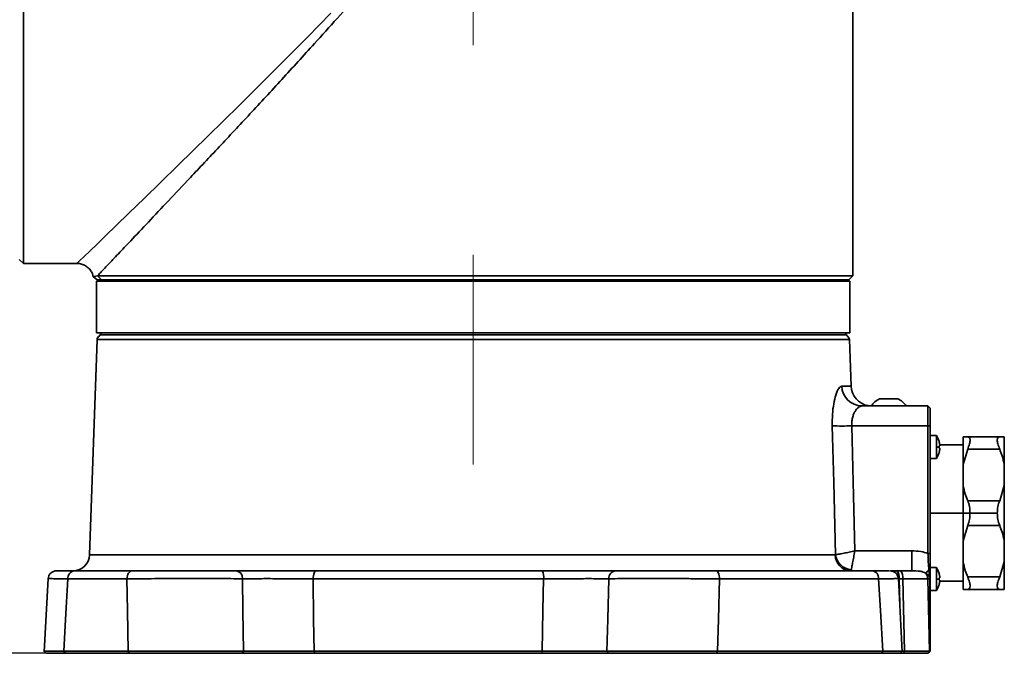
# Model space of a CAD drawing. Header units: millimetres. Extents: x 192 to 260, y 66 to 212.
# Tile 3 of 14: x 245 to 260, y 66 to 76. Entities that reach past the tile are written whole.
import ezdxf

# ---------------------------------------------------------------- set-up
doc = ezdxf.new("R2010")
doc.units = ezdxf.units.MM
doc.linetypes.add('CENTERX2', pattern=[20.32, 12.7, -2.54, 2.54, -2.54])
doc.layers.add('10', color=7, linetype='Continuous')
doc.styles.add('SLDTEXTSTYLE0', font='TXT', dxfattribs={"width": 0.7})
doc.dimstyles.new('SLDDIMSTYLE0', dxfattribs={"dimtxt": 3.5, "dimasz": 2.1, "dimexe": 0, "dimexo": 0.0625, "dimgap": 0.875, "dimtad": 2, "dimdec": 3, "dimlfac": 15.77, "dimrnd": 1e-09, "dimzin": 12, "dimdsep": 46, "dimtxsty": 'SLDTEXTSTYLE0', "dimsah": 1, "dimcen": 0.09, "dimadec": 0, "dimazin": 3, "dimtfac": 1, "dimtdec": 3, "dimtofl": 0, "dimtmove": 0, "dimatfit": 3, "dimfxl": 0, "dimfrac": 2, "dimtolj": 1, "dimtzin": 12, "dimarcsym": 0})

# ---------------------------------------------------------------- blocks, each defined once
blk = doc.blocks.new('_D')
at = {"layer": '10'}
for p, q in [((224.512, 78.138), (214.359, 78.138)), ((216.359, 66.375), (216.359, 78.138)), ((249.776, 66.375), (214.359, 66.375))]:
    blk.add_line(p, q, dxfattribs=at)
for points in [[(216.359, 78.138), (216.109, 76.038), (216.609, 76.038)], [(216.359, 66.375), (216.609, 68.475), (216.109, 68.475)]]:
    blk.add_solid(points, dxfattribs=at)
at = {"layer": '10', "insert": (211.847, 69.615), "char_height": 3.5, "attachment_point": 1, "rotation": 90, "style": 'SLDTEXTSTYLE0'}
blk.add_mtext('185.5', dxfattribs=at)

msp = doc.modelspace()

# ---------------------------------------------------------------- linework, layer by layer
at = {"color": 7, "linetype": 'Continuous', "lineweight": 35}
for p, q in [((245.298469, 83.901143), (245.298469, 72.367302)), ((258.044188, 72.177068), (258.044188, 80.943438)), ((245.235057, 72.430714), (245.298469, 72.367302)), ((245.298469, 72.367302), (246.124915, 72.367302)), ((246.370961, 72.164695), (246.43347, 72.113656)), ((246.436594, 72.177068), (258.044188, 72.177068)), ((246.436594, 72.177068), (246.499352, 72.113656)), ((257.980777, 72.113656), (258.044188, 72.177068)), ((246.424023, 72.094633), (246.424023, 71.301989)), ((246.943311, 72.094633), (246.424023, 72.094633)), ((246.43347, 72.116783), (246.43347, 72.094633)), ((257.980777, 72.113656), (246.499352, 72.113656)), ((246.499352, 72.113656), (246.499352, 72.094633)), ((257.99663, 72.094633), (246.943311, 72.094633)), ((257.980777, 72.094633), (257.980777, 72.113656)), ((257.99663, 71.301989), (257.99663, 72.094633)), ((246.943311, 71.301989), (246.424023, 71.301989)), ((246.503288, 71.301989), (246.471582, 71.270283)), ((246.471582, 71.270283), (246.471582, 71.253326)), ((252.210327, 71.270283), (246.471582, 71.270283)), ((257.99663, 71.301989), (246.943311, 71.301989)), ((257.949071, 71.270283), (252.210327, 71.270283)), ((257.949071, 71.270283), (257.917365, 71.301989)), ((257.949071, 71.253326), (257.949071, 71.270283)), ((246.431096, 71.196402), (246.315562, 67.887937)), ((257.989557, 71.196402), (246.431096, 71.196402)), ((258.01446, 70.483279), (257.989557, 71.196402)), ((257.873133, 70.483279), (258.01446, 70.483279)), ((258.45274, 70.288257), (258.734288, 70.288257)), ((258.182282, 70.177287), (259.195924, 70.177287)), ((259.195924, 69.871294), (259.195924, 70.177287)), ((259.195924, 70.177287), (259.227629, 70.145581)), ((259.227629, 70.145581), (259.227629, 69.870187)), ((259.195924, 69.871294), (258.026092, 69.871294)), ((259.195924, 67.911098), (259.195924, 69.871294)), ((259.195924, 69.871294), (259.227629, 69.870187)), ((259.227629, 69.870187), (259.227629, 67.909992)), ((259.325439, 69.723041), (259.227629, 69.723041)), ((259.325439, 69.545489), (259.325439, 69.723041)), ((259.366869, 69.633131), (259.367379, 69.633425)), ((259.734922, 69.279474), (259.734922, 69.704018)), ((259.806201, 69.704018), (260.297758, 69.704018)), ((260.297758, 69.704018), (260.369037, 69.704018)), ((260.369037, 69.279474), (260.369037, 69.704018)), ((259.367379, 69.545489), (259.325439, 69.545489)), ((259.325439, 69.367937), (259.325439, 69.545489)), ((259.366869, 69.564512), (259.376951, 69.564512)), ((259.376951, 69.526465), (259.366869, 69.526465)), ((259.367379, 69.457553), (259.366869, 69.457847)), ((259.734922, 69.577195), (259.377564, 69.577195)), ((259.806201, 69.513783), (259.734922, 69.279474)), ((260.297758, 69.513783), (259.806201, 69.513783)), ((259.325439, 69.367937), (259.227629, 69.367937)), ((259.734922, 69.279474), (259.734922, 68.955448)), ((260.369037, 69.279474), (260.369037, 68.955448)), ((259.734922, 68.530904), (259.734922, 68.955448)), ((260.297758, 68.721139), (260.369037, 68.955448)), ((260.369037, 68.10636), (260.369037, 68.955448)), ((259.806201, 68.721139), (260.297758, 68.721139)), ((259.734922, 68.530904), (259.227629, 68.530904)), ((259.734922, 68.530904), (259.842721, 68.530904)), ((259.734922, 68.10636), (259.734922, 68.530904)), ((259.842721, 68.530904), (260.261238, 68.530904)), ((259.806201, 68.34067), (259.734922, 68.10636)), ((260.297758, 68.34067), (259.806201, 68.34067)), ((259.734922, 68.10636), (259.734922, 67.782335)), ((260.369037, 68.10636), (260.369037, 67.782335)), ((258.073979, 67.949135), (258.945806, 67.949135)), ((258.945806, 67.643143), (258.945806, 67.949135)), ((246.315562, 67.887937), (257.77001, 67.887937)), ((259.195924, 67.911098), (259.227629, 67.909992)), ((259.734922, 67.357791), (259.734922, 67.782335)), ((260.297758, 67.548025), (260.369037, 67.782335)), ((260.369037, 67.357791), (260.369037, 67.782335)), ((246.079888, 67.643143), (246.971979, 67.643143)), ((249.798921, 67.643143), (253.270483, 67.643143)), ((255.935367, 67.643143), (258.340765, 67.643143)), ((258.628078, 67.643143), (258.719294, 67.643143)), ((258.719294, 67.643143), (258.77523, 67.643143)), ((259.210628, 67.655801), (259.227629, 67.638685)), ((259.325439, 67.693872), (259.227629, 67.693872)), ((259.325439, 67.51632), (259.325439, 67.693872)), ((245.679584, 67.523405), (245.619214, 66.399288)), ((245.679584, 67.523404), (245.619214, 66.399284)), ((246.889642, 67.520746), (245.983528, 67.520746)), ((253.29209, 67.520746), (249.749773, 67.520746)), ((258.437125, 67.520746), (255.993917, 67.520746)), ((258.801439, 66.399305), (258.741083, 67.523167)), ((258.808035, 67.520746), (258.752098, 67.520746)), ((258.752098, 67.520746), (258.761866, 67.136185)), ((258.833671, 66.406598), (258.808035, 67.520746)), ((259.192839, 67.520746), (259.218475, 66.406598)), ((259.223365, 67.520746), (259.192839, 67.520746)), ((259.223322, 67.524653), (259.227629, 67.52257)), ((259.223365, 66.406598), (259.223365, 67.520746)), ((259.223365, 67.520746), (259.227629, 67.519639)), ((259.227629, 67.519639), (259.227629, 66.406618)), ((259.325439, 67.338767), (259.325439, 67.51632)), ((259.367379, 67.51632), (259.325439, 67.51632)), ((259.366869, 67.603961), (259.367379, 67.604255)), ((259.366869, 67.535343), (259.376951, 67.535343)), ((259.376951, 67.497296), (259.366869, 67.497296)), ((259.377564, 67.484614), (259.734922, 67.484614)), ((259.806201, 67.548025), (260.297758, 67.548025)), ((259.325439, 67.338767), (259.227629, 67.338767)), ((259.367379, 67.428384), (259.366869, 67.428678)), ((259.806201, 67.357791), (259.734922, 67.357791)), ((260.297758, 67.357791), (259.806201, 67.357791)), ((245.619633, 66.407148), (245.649157, 66.374912)), ((245.619634, 66.407148), (245.649158, 66.374912)), ((258.771496, 66.374912), (258.801019, 66.407148)), ((245.918182, 66.406598), (246.906512, 66.406598)), ((245.918182, 66.406598), (245.940774, 66.374912)), ((246.925555, 66.374912), (245.940774, 66.374912)), ((246.906512, 66.406598), (246.925555, 66.374912)), ((248.681454, 66.406812), (248.659121, 66.374912)), ((249.764263, 66.406598), (253.267125, 66.406598)), ((249.764263, 66.406598), (249.775584, 66.374912)), ((253.262234, 66.374912), (249.775584, 66.374912)), ((253.267125, 66.406598), (253.262234, 66.374912)), ((254.264657, 66.406812), (254.290768, 66.374912)), ((255.96278, 66.406598), (255.949307, 66.374912)), ((258.479879, 66.374912), (255.949307, 66.374912)), ((255.96278, 66.406598), (258.502471, 66.406598)), ((258.502471, 66.406598), (258.479879, 66.374912)), ((258.773179, 66.37675), (258.772736, 66.374912)), ((258.826023, 66.374912), (258.772736, 66.374912)), ((258.800516, 66.406598), (258.833671, 66.406598)), ((258.833671, 66.406598), (258.826023, 66.374912)), ((259.218475, 66.406598), (259.192886, 66.374912)), ((259.195924, 66.374912), (259.192886, 66.374912)), ((259.225452, 66.40444), (259.195924, 66.374912)), ((259.218475, 66.406598), (259.223365, 66.406598)), ((259.225452, 66.40444), (259.223365, 66.406598)), ((259.227629, 66.406618), (259.225452, 66.40444))]:
    msp.add_line(p, q, dxfattribs=at)
at = {"color": 7, "linetype": 'Continuous', "lineweight": 35, "flags": 128}
for points in [[(246.124677, 72.369101), (246.131627, 72.375829), (246.168476, 72.411501), (246.233013, 72.473989), (246.320209, 72.558439), (246.430064, 72.664877), (246.564871, 72.795554), (246.719467, 72.945511), (246.925895, 73.145916), (247.153806, 73.367438), (247.40654, 73.61345), (247.675672, 73.87592), (248.131688, 74.322073), (248.614149, 74.796845), (249.132693, 75.311594), (249.664114, 75.847766), (250.021802, 76.216582)], [(257.776234, 67.890797), (257.748196, 68.999877), (257.726076, 69.871294)], [(258.026092, 69.871294), (258.052957, 68.794886), (258.073979, 67.949135)], [(246.889642, 67.520746), (246.891704, 67.544849), (246.896715, 67.567903), (246.904492, 67.589062), (246.914748, 67.607548), (246.927108, 67.622682), (246.941116, 67.633908), (246.956259, 67.640813), (246.971979, 67.643143)], [(249.749773, 67.520746), (249.751004, 67.544849), (249.753995, 67.567903), (249.758637, 67.589062), (249.764759, 67.607548), (249.772137, 67.622682), (249.780499, 67.633908), (249.789537, 67.640813), (249.798921, 67.643143)], [(255.993917, 67.520746), (255.992451, 67.544849), (255.988888, 67.567903), (255.983358, 67.589062), (255.976064, 67.607548), (255.967275, 67.622682), (255.957313, 67.633908), (255.946545, 67.640813), (255.935367, 67.643143)], [(245.983528, 67.520746), (245.946887, 66.896826), (245.918182, 66.406598)], [(246.906512, 66.406598), (246.89705, 67.030523), (246.889642, 67.520746)], [(248.681454, 66.406812), (248.672902, 67.031148), (248.666198, 67.521695)], [(249.749773, 67.520746), (249.757882, 66.896824), (249.764263, 66.406598)], [(253.267125, 66.406598), (253.281106, 67.030522), (253.29209, 67.520746)], [(254.291734, 67.521695), (254.276572, 66.897362), (254.264657, 66.406812)], [(255.993917, 67.520746), (255.976484, 66.896826), (255.96278, 66.406598)], [(258.502471, 66.406598), (258.465925, 67.030523), (258.437125, 67.520746)]]:
    msp.add_lwpolyline(points, dxfattribs=at)
at = {"color": 7, "linetype": 'Continuous', "lineweight": 35}
for centre, radius, start, end in [((246.494469, 71.194189), 0.063412, 111.1571044, 178), ((257.926184, 71.194189), 0.063412, 2, 68.8428956), ((258.186008, 70.490216), 0.312952, 181.2701143, 269.3179001), ((258.331324, 70.494344), 0.317058, 182, 260.0536726), ((258.593514, 69.997756), 0.322813, 115.8543268, 146.2103615), ((258.593514, 69.997756), 0.322813, 33.7896385, 64.1456732), ((257.876084, 74.025), 4.156414, 267.9317033, 272.0682967), ((259.062759, 69.545489), 0.317058, 16.102105, 34.0557977), ((259.062759, 69.545489), 0.316486, 6.9046025, 16.0765158), ((259.062759, 69.545489), 0.317058, 325.9442023, 343.897895), ((259.012142, 69.545491), 0.355237, 359.9997096, 3.0694515), ((259.012142, 69.545487), 0.355237, 356.9305485, 0.0002904), ((259.062759, 69.545489), 0.316486, 343.9234842, 353.0953975), ((246.06207, 67.896789), 0.253646, 270, 358), ((258.016171, 67.889206), 0.246165, 180.2953319, 268.352052), ((258.045729, 67.927793), 0.272023, 187.81662, 263.6383506), ((246.096665, 67.530806), 0.113583, 98.4940854, 185.0814942), ((248.553624, 67.531472), 0.112998, 355.0365674, 81.2121613), ((253.098348, 67.549649), 0.195886, 351.5149694, 28.5083046), ((254.410971, 67.524122), 0.119263, 93.6480489, 181.1658652), ((258.323988, 67.530806), 0.113583, 354.9185058, 81.5059146), ((258.610341, 67.548347), 0.14442, 348.9818763, 41.0251559), ((258.666277, 67.548347), 0.14442, 348.9818763, 41.0251559), ((257.686375, 69.081944), 2.087398, 314.9666622, 316.9045442), ((259.062759, 67.51632), 0.317058, 16.102105, 34.0557977), ((259.055921, 67.517885), 0.136948, 1.1967424, 39.5418569), ((259.062759, 67.51632), 0.316486, 6.9046025, 16.0765158), ((259.012142, 67.516321), 0.355237, 359.9997096, 3.0694515), ((259.012142, 67.516318), 0.355237, 356.9305485, 0.0002904), ((259.062759, 67.51632), 0.316486, 343.9234842, 353.0953975), ((259.062759, 67.51632), 0.317058, 325.9442023, 343.897895)]:
    msp.add_arc(centre, radius, start, end, dxfattribs=at)
for points, knots in [([(246.493471, 84.038444), (246.536294, 83.993263), (246.614886, 83.910346), (246.779845, 83.736189), (246.960184, 83.54565), (247.176449, 83.316919), (247.428776, 83.049748), (247.716709, 82.744286), (248.024074, 82.417471), (248.388566, 82.028263), (248.81537, 81.572426), (249.30439, 81.045717), (249.803032, 80.497141), (250.236701, 80.004201), (250.60046, 79.576105), (250.870941, 79.232025), (251.110943, 78.895091), (251.2641, 78.614059), (251.34369, 78.379382), (251.374096, 78.203996), (251.36863, 78.025165), (251.325448, 77.824186), (251.236436, 77.609698), (251.060463, 77.306399), (250.806022, 76.94293), (250.470715, 76.528125), (250.120002, 76.132641), (249.716104, 75.687676), (249.268223, 75.192606), (248.777248, 74.6623), (248.304854, 74.156768), (247.88626, 73.711505), (247.523424, 73.326056), (247.214569, 72.998888), (246.957324, 72.726826), (246.751874, 72.509773), (246.594634, 72.343785), (246.492372, 72.235899), (246.45094, 72.192199), (246.436594, 72.177068)], [0, 0, 0, 0, 0.029908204, 0.054888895, 0.079936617, 0.104937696, 0.13379217, 0.162748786, 0.191736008, 0.220632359, 0.260755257, 0.301017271, 0.341310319, 0.381475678, 0.405573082, 0.429664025, 0.449764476, 0.469783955, 0.478856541, 0.487910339, 0.497074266, 0.506251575, 0.519472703, 0.532734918, 0.560470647, 0.588293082, 0.616177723, 0.643998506, 0.68446621, 0.725086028, 0.765653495, 0.806049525, 0.838968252, 0.871954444, 0.904829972, 0.931785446, 0.958811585, 0.985738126, 1, 1, 1, 1]), ([(246.12457, 72.365838), (246.1375, 72.365936), (246.171463, 72.366195), (246.225801, 72.348647), (246.283042, 72.315131), (246.329424, 72.266295), (246.359567, 72.214241), (246.367522, 72.178447), (246.370721, 72.164053)], [0, 0, 0, 0, 0.111835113, 0.293746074, 0.48675034, 0.682795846, 0.872447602, 1, 1, 1, 1]), ([(246.373135, 72.164717), (246.372571, 72.164613), (246.368356, 72.163839), (246.387359, 72.167213), (246.420156, 72.173778), (246.436594, 72.177068)], [0, 0, 0, 0, 0.0714921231, 0.5345897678, 1, 1, 1, 1]), ([(246.499352, 72.113656), (246.473655, 72.113656), (246.435067, 72.113656), (246.439854, 72.113656), (246.441453, 72.113656)], [0, 0, 0, 0, 0.665930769, 1, 1, 1, 1]), ([(257.726076, 69.871294), (257.726155, 69.930933), (257.726313, 70.050263), (257.746706, 70.213657), (257.779964, 70.355071), (257.825099, 70.461333), (257.857101, 70.475954), (257.873133, 70.483279)], [0, 0, 0, 0, 0.1865393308, 0.373245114, 0.5599991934, 0.7795810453, 1, 1, 1, 1]), ([(258.026092, 69.871294), (258.025895, 69.892392), (258.025492, 69.935361), (258.035806, 69.99593), (258.052794, 70.05004), (258.082185, 70.109959), (258.127589, 70.164664), (258.16403, 70.173074), (258.182282, 70.177287)], [0, 0, 0, 0, 0.122805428, 0.250105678, 0.374842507, 0.500265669, 0.749696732, 1, 1, 1, 1]), ([(259.376951, 69.564512), (259.377217, 69.564805), (259.377747, 69.56539), (259.377981, 69.569755), (259.377748, 69.576079), (259.377217, 69.581045), (259.376951, 69.583536)], [0, 0, 0, 0, 0.2506841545, 0.4997668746, 0.7490797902, 1, 1, 1, 1]), ([(259.734922, 69.704018), (259.744724, 69.704018), (259.762266, 69.704018), (259.79275, 69.704018), (259.806201, 69.704018)], [0, 0, 0, 0, 0.558778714, 1, 1, 1, 1]), ([(259.806201, 69.704018), (259.816587, 69.701604), (259.836945, 69.696872), (259.845529, 69.656635), (259.837034, 69.595198), (259.816618, 69.541289), (259.806201, 69.513783)], [0, 0, 0, 0, 0.254684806, 0.499166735, 0.744460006, 1, 1, 1, 1]), ([(260.297758, 69.513783), (260.287371, 69.541199), (260.267014, 69.594932), (260.25843, 69.656396), (260.266925, 69.696824), (260.287341, 69.701587), (260.297758, 69.704018)], [0, 0, 0, 0, 0.254684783, 0.499166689, 0.744459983, 1, 1, 1, 1]), ([(259.376951, 69.507442), (259.377217, 69.509931), (259.377747, 69.514892), (259.377981, 69.521215), (259.377748, 69.525584), (259.377217, 69.526171), (259.376951, 69.526465)], [0, 0, 0, 0, 0.250684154, 0.499766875, 0.74907979, 1, 1, 1, 1]), ([(260.369037, 69.279474), (260.359235, 69.323928), (260.341693, 69.403482), (260.311208, 69.480015), (260.297758, 69.513783)], [0, 0, 0, 0, 0.558786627, 1, 1, 1, 1]), ([(259.734922, 68.955448), (259.744724, 68.910994), (259.762266, 68.83144), (259.792751, 68.754906), (259.806201, 68.721139)], [0, 0, 0, 0, 0.558786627, 1, 1, 1, 1]), ([(259.806201, 68.721139), (259.816851, 68.691256), (259.837725, 68.632687), (259.841079, 68.564366), (259.842721, 68.530904)], [0, 0, 0, 0, 0.51022483, 1, 1, 1, 1]), ([(260.261238, 68.530904), (260.26288, 68.564366), (260.266233, 68.632687), (260.287108, 68.691256), (260.297758, 68.721139)], [0, 0, 0, 0, 0.4897751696, 1, 1, 1, 1]), ([(259.842721, 68.530904), (259.841079, 68.497442), (259.837725, 68.429121), (259.816851, 68.370553), (259.806201, 68.34067)], [0, 0, 0, 0, 0.48977517, 1, 1, 1, 1]), ([(260.297758, 68.34067), (260.287108, 68.370553), (260.266233, 68.429121), (260.26288, 68.497442), (260.261238, 68.530904)], [0, 0, 0, 0, 0.51022483, 1, 1, 1, 1]), ([(260.369037, 68.10636), (260.359235, 68.150814), (260.341693, 68.230368), (260.311208, 68.306902), (260.297758, 68.34067)], [0, 0, 0, 0, 0.558786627, 1, 1, 1, 1]), ([(257.776234, 67.890797), (257.791974, 67.893093), (257.821904, 67.897459), (257.899619, 67.912298), (257.984636, 67.92966), (258.0445, 67.942709), (258.073979, 67.949135)], [0, 0, 0, 0, 0.281653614, 0.535534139, 0.771283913, 1, 1, 1, 1]), ([(258.015587, 67.657446), (258.018134, 67.669391), (258.023449, 67.694313), (258.037518, 67.764374), (258.05494, 67.851897), (258.067624, 67.916679), (258.073979, 67.949135)], [0, 0, 0, 0, 0.238914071, 0.498482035, 0.748732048, 1, 1, 1, 1]), ([(258.945806, 67.949135), (258.993388, 67.94798), (259.078491, 67.945915), (259.159991, 67.921751), (259.195924, 67.911098)], [0, 0, 0, 0, 0.559118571, 1, 1, 1, 1]), ([(257.77001, 67.887937), (257.771208, 67.888085), (257.773348, 67.888351), (257.775351, 67.890049), (257.776234, 67.890797)], [0, 0, 0, 0, 0.559667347, 1, 1, 1, 1]), ([(259.210628, 67.655801), (259.207263, 67.695196), (259.200626, 67.772921), (259.197477, 67.865462), (259.195924, 67.911098)], [0, 0, 0, 0, 0.506847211, 1, 1, 1, 1]), ([(259.227629, 67.909992), (259.227629, 67.860559), (259.227629, 67.761551), (259.227629, 67.67968), (259.227629, 67.638685)], [0, 0, 0, 0, 0.499281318, 1, 1, 1, 1]), ([(259.734922, 67.782335), (259.744724, 67.737881), (259.762266, 67.658327), (259.792751, 67.581793), (259.806201, 67.548025)], [0, 0, 0, 0, 0.558786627, 1, 1, 1, 1]), ([(245.809123, 67.643143), (245.793274, 67.641507), (245.760461, 67.638121), (245.717543, 67.610508), (245.687166, 67.569904), (245.68205, 67.538427), (245.679564, 67.523136)], [0, 0, 0, 0, 0.240229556, 0.497367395, 0.755839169, 1, 1, 1, 1]), ([(245.815516, 67.643143), (245.811532, 67.643143), (245.797615, 67.643143), (245.834852, 67.643143), (245.923203, 67.643143), (246.027713, 67.643143), (246.079888, 67.643143)], [0, 0, 0, 0, 0.117878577, 0.411714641, 0.706311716, 1, 1, 1, 1]), ([(246.971979, 67.643143), (247.038805, 67.643143), (247.171976, 67.643143), (247.406887, 67.643143), (247.653186, 67.643143), (247.907196, 67.643143), (248.154702, 67.643143), (248.38628, 67.643143), (248.509415, 67.643143), (248.570887, 67.643143)], [0, 0, 0, 0, 0.14072308, 0.280433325, 0.420652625, 0.56033758, 0.706792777, 0.853622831, 1, 1, 1, 1]), ([(248.570887, 67.643143), (248.630201, 67.643143), (248.749005, 67.643143), (248.973292, 67.643143), (249.230262, 67.643143), (249.516282, 67.643143), (249.704506, 67.643143), (249.798921, 67.643143)], [0, 0, 0, 0, 0.186361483, 0.373280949, 0.559855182, 0.779220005, 1, 1, 1, 1]), ([(253.270483, 67.643143), (253.353792, 67.643143), (253.52066, 67.643143), (253.770303, 67.643143), (254.014592, 67.643143), (254.242171, 67.643143), (254.34953, 67.643143), (254.403383, 67.643143)], [0, 0, 0, 0, 0.186362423, 0.373282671, 0.559853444, 0.779217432, 1, 1, 1, 1]), ([(254.403383, 67.643143), (254.447474, 67.643143), (254.535336, 67.643143), (254.721474, 67.643143), (254.936266, 67.643143), (255.178281, 67.643143), (255.435033, 67.643143), (255.69638, 67.643143), (255.855786, 67.643143), (255.935367, 67.643143)], [0, 0, 0, 0, 0.140727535, 0.280432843, 0.420652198, 0.560339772, 0.706791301, 0.853622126, 1, 1, 1, 1]), ([(258.340765, 67.643143), (258.399219, 67.643143), (258.516126, 67.643143), (258.603879, 67.643143), (258.605307, 67.643143), (258.605883, 67.643143)], [0, 0, 0, 0, 0.373584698, 0.747174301, 1, 1, 1, 1]), ([(258.741088, 67.523136), (258.73861, 67.538472), (258.733464, 67.570316), (258.703735, 67.610543), (258.661964, 67.638066), (258.629882, 67.641492), (258.614432, 67.643143)], [0, 0, 0, 0, 0.2408066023, 0.5000088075, 0.7592070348, 1, 1, 1, 1]), ([(258.77523, 67.643143), (258.809206, 67.643143), (258.869875, 67.643143), (258.922605, 67.643143), (258.945806, 67.643143)], [0, 0, 0, 0, 0.560012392, 1, 1, 1, 1]), ([(259.16153, 67.605072), (259.14933, 67.611701), (259.122388, 67.62634), (259.050238, 67.642077), (258.989973, 67.642692), (258.945806, 67.643143)], [0, 0, 0, 0, 0.181028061, 0.399803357, 1, 1, 1, 1]), ([(259.223322, 67.524653), (259.222505, 67.538893), (259.220975, 67.565578), (259.215521, 67.607635), (259.212555, 67.636828), (259.210628, 67.655801)], [0, 0, 0, 0, 0.2860294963, 0.5359880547, 1, 1, 1, 1]), ([(259.227629, 67.638685), (259.227629, 67.633991), (259.227629, 67.624603), (259.227629, 67.610784), (259.227629, 67.600201), (259.227629, 67.593696), (259.227629, 67.591565), (259.227629, 67.590797), (259.227629, 67.590453), (259.227629, 67.588014), (259.227629, 67.576468), (259.227629, 67.556255), (259.227629, 67.533767), (259.227629, 67.52257)], [0, 0, 0, 0, 0.125317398, 0.250619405, 0.375930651, 0.41555579, 0.429145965, 0.434385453, 0.436616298, 0.438587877, 0.501242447, 0.751641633, 1, 1, 1, 1]), ([(245.983528, 67.520746), (245.933567, 67.521074), (245.833505, 67.521732), (245.737207, 67.522459), (245.683988, 67.52294), (245.684871, 67.523058), (245.685212, 67.523104)], [0, 0, 0, 0, 0.275527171, 0.551814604, 0.826712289, 1, 1, 1, 1]), ([(248.666198, 67.521695), (248.608561, 67.521957), (248.493128, 67.522483), (248.281083, 67.522983), (248.049915, 67.523247), (247.805711, 67.523246), (247.557688, 67.522985), (247.316278, 67.52247), (247.087034, 67.521734), (246.955555, 67.521076), (246.889642, 67.520746)], [0, 0, 0, 0, 0.124820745, 0.249985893, 0.374519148, 0.499780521, 0.624359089, 0.749462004, 0.87440056, 1, 1, 1, 1]), ([(249.749773, 67.520746), (249.703125, 67.520954), (249.609801, 67.52137), (249.462187, 67.521841), (249.313295, 67.522185), (249.166277, 67.522384), (249.024169, 67.522438), (248.891286, 67.52234), (248.76894, 67.522105), (248.700468, 67.521832), (248.666198, 67.521695)], [0, 0, 0, 0, 0.125435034, 0.250946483, 0.375382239, 0.500698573, 0.625213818, 0.750381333, 0.875065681, 1, 1, 1, 1]), ([(254.291734, 67.521695), (254.266273, 67.521832), (254.215338, 67.522107), (254.115024, 67.522341), (254.000111, 67.522438), (253.871841, 67.522384), (253.733247, 67.522183), (253.588149, 67.521839), (253.439366, 67.521367), (253.341215, 67.520953), (253.29209, 67.520746)], [0, 0, 0, 0, 0.125427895, 0.250931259, 0.375360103, 0.500676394, 0.625190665, 0.750364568, 0.875055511, 1, 1, 1, 1]), ([(255.993917, 67.520746), (255.918898, 67.521074), (255.768654, 67.52173), (255.524042, 67.522466), (255.276358, 67.522983), (255.033638, 67.523245), (254.804632, 67.523248), (254.599386, 67.522986), (254.421221, 67.522485), (254.334973, 67.521959), (254.291734, 67.521695)], [0, 0, 0, 0, 0.124814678, 0.249973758, 0.374503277, 0.4997638, 0.624340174, 0.749450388, 0.874389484, 1, 1, 1, 1]), ([(258.740471, 67.523133), (258.740677, 67.523132), (258.747157, 67.523097), (258.724118, 67.522834), (258.668132, 67.522336), (258.572962, 67.521637), (258.482504, 67.521044), (258.437125, 67.520746)], [0, 0, 0, 0, 0.008113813, 0.255490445, 0.503942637, 0.751144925, 1, 1, 1, 1]), ([(259.192839, 67.520746), (259.170061, 67.520853), (259.124506, 67.521066), (259.031954, 67.52116), (258.926453, 67.521066), (258.847508, 67.520853), (258.808035, 67.520746)], [0, 0, 0, 0, 0.250004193, 0.5, 0.749995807, 1, 1, 1, 1]), ([(259.223322, 67.524653), (259.222136, 67.532207), (259.219615, 67.548253), (259.206031, 67.569793), (259.186541, 67.589548), (259.170373, 67.599583), (259.16153, 67.605072)], [0, 0, 0, 0, 0.201681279, 0.428402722, 0.687363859, 1, 1, 1, 1]), ([(259.223365, 67.520746), (259.223359, 67.521476), (259.223348, 67.52278), (259.22333, 67.52408), (259.223322, 67.524653)], [0, 0, 0, 0, 0.559608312, 1, 1, 1, 1]), ([(259.227629, 67.52257), (259.227629, 67.522023), (259.227629, 67.521049), (259.227629, 67.520069), (259.227629, 67.519639)], [0, 0, 0, 0, 0.560554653, 1, 1, 1, 1]), ([(259.376951, 67.535343), (259.377217, 67.535636), (259.377747, 67.536221), (259.377981, 67.540586), (259.377748, 67.54691), (259.377217, 67.551876), (259.376951, 67.554366)], [0, 0, 0, 0, 0.250684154, 0.499766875, 0.74907979, 1, 1, 1, 1]), ([(259.376951, 67.478273), (259.377217, 67.480761), (259.377747, 67.485723), (259.377981, 67.492046), (259.377748, 67.496415), (259.377217, 67.497002), (259.376951, 67.497296)], [0, 0, 0, 0, 0.2506841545, 0.4997668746, 0.7490797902, 1, 1, 1, 1]), ([(259.806201, 67.548025), (259.816587, 67.52061), (259.836945, 67.466877), (259.845529, 67.405412), (259.837034, 67.364985), (259.816618, 67.360221), (259.806201, 67.357791)], [0, 0, 0, 0, 0.254684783, 0.499166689, 0.744459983, 1, 1, 1, 1]), ([(260.297758, 67.357791), (260.287371, 67.360205), (260.267014, 67.364936), (260.25843, 67.405173), (260.266925, 67.46661), (260.287341, 67.520519), (260.297758, 67.548025)], [0, 0, 0, 0, 0.2546848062, 0.4991667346, 0.7444600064, 1, 1, 1, 1]), ([(260.369037, 67.357791), (260.359235, 67.357791), (260.341693, 67.357791), (260.311208, 67.357791), (260.297758, 67.357791)], [0, 0, 0, 0, 0.558778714, 1, 1, 1, 1]), ([(245.625451, 66.407141), (245.624869, 66.407131), (245.623313, 66.407104), (245.674822, 66.406994), (245.769503, 66.406826), (245.868667, 66.406674), (245.918182, 66.406598)], [0, 0, 0, 0, 0.165707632, 0.443116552, 0.72193547, 1, 1, 1, 1]), ([(246.906512, 66.406598), (246.972726, 66.406675), (247.104797, 66.406827), (247.334556, 66.406997), (247.576178, 66.407116), (247.824099, 66.407175), (248.067901, 66.407175), (248.298391, 66.407112), (248.509529, 66.406995), (248.624197, 66.406873), (248.681454, 66.406812)], [0, 0, 0, 0, 0.125612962, 0.250548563, 0.375653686, 0.50022594, 0.625482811, 0.750012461, 0.875175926, 1, 1, 1, 1]), ([(248.681454, 66.406812), (248.71554, 66.406844), (248.783647, 66.406908), (248.905589, 66.406964), (249.038188, 66.406988), (249.180141, 66.406976), (249.327133, 66.406931), (249.476125, 66.406852), (249.623947, 66.406743), (249.717502, 66.406646), (249.764263, 66.406598)], [0, 0, 0, 0, 0.124933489, 0.249621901, 0.374791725, 0.499313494, 0.624630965, 0.749068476, 0.874577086, 1, 1, 1, 1]), ([(253.267125, 66.406598), (253.31631, 66.406646), (253.414582, 66.406742), (253.563397, 66.406851), (253.708413, 66.40693), (253.846799, 66.406976), (253.974738, 66.406988), (254.089196, 66.406964), (254.188949, 66.406909), (254.239427, 66.406844), (254.264657, 66.406812)], [0, 0, 0, 0, 0.124936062, 0.249625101, 0.374797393, 0.499316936, 0.624635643, 0.749070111, 0.874576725, 1, 1, 1, 1]), ([(254.264657, 66.406812), (254.307454, 66.406874), (254.392814, 66.406996), (254.56982, 66.407113), (254.774095, 66.407175), (255.002376, 66.407175), (255.244645, 66.407115), (255.492189, 66.406996), (255.736958, 66.406826), (255.887574, 66.406674), (255.96278, 66.406598)], [0, 0, 0, 0, 0.1256187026, 0.2505506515, 0.3756600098, 0.5002292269, 0.6254862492, 0.7500150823, 0.8751768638, 1, 1, 1, 1]), ([(258.502471, 66.406598), (258.547541, 66.406667), (258.637384, 66.406805), (258.729665, 66.406964), (258.789999, 66.407086), (258.79731, 66.407128), (258.800951, 66.407148)], [0, 0, 0, 0, 0.251112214, 0.500567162, 0.751263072, 1, 1, 1, 1]), ([(245.940774, 66.374912), (245.892412, 66.374912), (245.795555, 66.374912), (245.703048, 66.374912), (245.652655, 66.374912), (245.654213, 66.374912), (245.654801, 66.374912)], [0, 0, 0, 0, 0.277443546, 0.555636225, 0.832419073, 1, 1, 1, 1]), ([(248.659121, 66.374912), (248.6032, 66.374912), (248.491207, 66.374912), (248.284991, 66.374912), (248.059875, 66.374912), (247.821756, 66.374912), (247.579614, 66.374912), (247.343623, 66.374912), (247.119219, 66.374912), (246.990226, 66.374912), (246.925555, 66.374912)], [0, 0, 0, 0, 0.124825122, 0.2499882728, 0.3745167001, 0.4997720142, 0.6243430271, 0.7494478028, 0.8743844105, 1, 1, 1, 1]), ([(249.775584, 66.374912), (249.72737, 66.374912), (249.630908, 66.374912), (249.478493, 66.374912), (249.324872, 66.374912), (249.173312, 66.374912), (249.026947, 66.374912), (248.890226, 66.374912), (248.764492, 66.374912), (248.694267, 66.374912), (248.659121, 66.374912)], [0, 0, 0, 0, 0.125420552, 0.250928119, 0.375365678, 0.50068396, 0.625206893, 0.75037781, 0.875066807, 1, 1, 1, 1]), ([(254.290768, 66.374912), (254.264752, 66.374912), (254.212703, 66.374912), (254.109848, 66.374912), (253.991831, 66.374912), (253.859916, 66.374912), (253.717231, 66.374912), (253.567708, 66.374912), (253.414271, 66.374912), (253.312946, 66.374912), (253.262234, 66.374912)], [0, 0, 0, 0, 0.125422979, 0.250930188, 0.375365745, 0.500685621, 0.625205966, 0.750378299, 0.875066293, 1, 1, 1, 1]), ([(255.949307, 66.374912), (255.875853, 66.374912), (255.728746, 66.374912), (255.489679, 66.374912), (255.247904, 66.374912), (255.011281, 66.374912), (254.788321, 66.374912), (254.588809, 66.374912), (254.415931, 66.374912), (254.332565, 66.374912), (254.290768, 66.374912)], [0, 0, 0, 0, 0.1248257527, 0.2499885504, 0.3745170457, 0.4997728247, 0.6243404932, 0.7494486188, 0.8743802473, 1, 1, 1, 1]), ([(258.771424, 66.374912), (258.767867, 66.374912), (258.760724, 66.374912), (258.701795, 66.374912), (258.611657, 66.374912), (258.523902, 66.374912), (258.479879, 66.374912)], [0, 0, 0, 0, 0.248682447, 0.499393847, 0.748866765, 1, 1, 1, 1]), ([(259.192886, 66.374912), (259.171157, 66.374912), (259.127696, 66.374912), (259.039541, 66.374912), (258.938906, 66.374912), (258.863657, 66.374912), (258.826023, 66.374912)], [0, 0, 0, 0, 0.2499802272, 0.4999979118, 0.7499446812, 1, 1, 1, 1]), ([(258.833671, 66.406598), (258.873146, 66.406626), (258.952094, 66.406682), (259.057597, 66.406717), (259.150149, 66.406682), (259.195699, 66.406626), (259.218475, 66.406598)], [0, 0, 0, 0, 0.250005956, 0.5, 0.749994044, 1, 1, 1, 1])]:
    msp.add_open_spline(points, degree=3, knots=knots, dxfattribs=at)
at = {"layer": '10', "linetype": 'CENTERX2', "lineweight": 18, "ltscale": 1.268231}
msp.add_line((252.210327, 91.828473), (252.210327, 69.14346), dxfattribs=at)

# ---------------------------------------------------------------- dimensions: what is measured, and where the dimension line sits
at = {"layer": '10'}
dim = msp.add_linear_dim(base=(216.359099, 78.137753), p1=(249.775584, 66.374912), p2=(224.51187, 78.137753), angle=90, dimstyle='SLDDIMSTYLE0', dxfattribs=at)
dim.commit()
dim.dimension.update_dxf_attribs({"geometry": '_D', "text_midpoint": (216.359099, 73.450173), "dimtype": 160})

doc.saveas('drawing.dxf')
